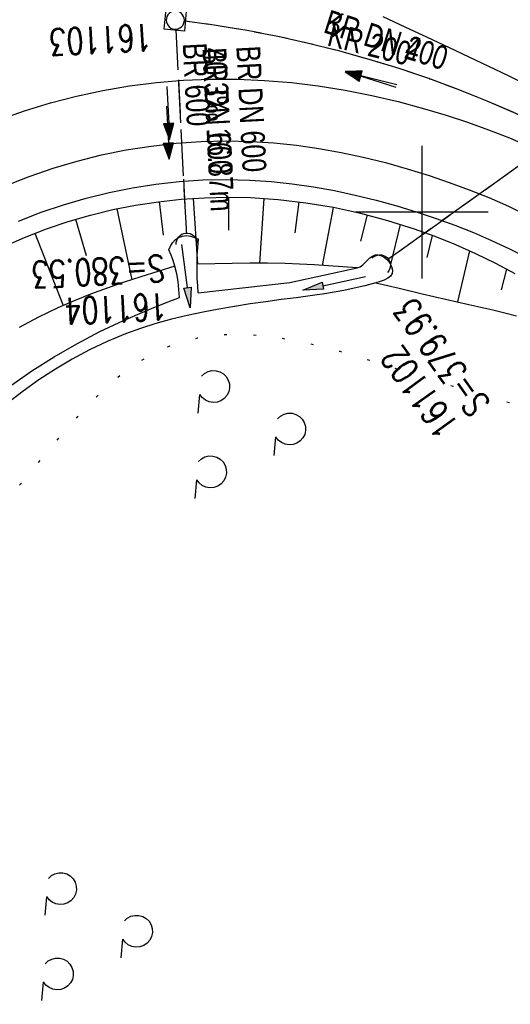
# Model space of a CAD drawing. Extents: x 510932 to 511602, y 463659 to 464636.
# Tile 49 of 81: x 511370 to 511407, y 464140 to 464215. Entities that reach past the tile are written whole.
import ezdxf

# ---------------------------------------------------------------- set-up
doc = ezdxf.new("R2010")
doc.units = 0
doc.header["$LTSCALE"] = 10
doc.header["$MEASUREMENT"] = 0
for name, pattern in [('AUSGEZOGEN', [0]), ('LT00', [0]), ('LT07', [0.22, 0.02, -0.2]), ('LT12', [0.4, 0.3, -0.1]), ('STRICHLINIE2', [0.375, 0.25, -0.125])]:
    doc.linetypes.add(name, pattern=pattern)
doc.layers.get('0').update_dxf_attribs({"linetype": 'LT00'})
for name, color, linetype in [('--EK_FBR', 1, 'LT00'), ('--EK_Halt-Pfeil', 4, 'LT00'), ('--EK_Haltung', 7, 'STRICHLINIE2'), ('--EK_Haltung-Text', 140, 'LT00'), ('--EK_Schacht-Text', 5, 'LT00'), ('--EL_Halt-Pfeil', 4, 'LT00'), ('--EL_Haltung', 182, 'STRICHLINIE2'), ('--EL_Haltung-Text', 182, 'LT00'), ('DL', 182, 'LT12'), ('DL_PFEIL', 201, 'LT00'), ('DL_TEXT', 182, 'LT00'), ('GEHOELZ_SYMB', 252, 'Continuous'), ('PFEIL', 140, 'AUSGEZOGEN'), ('V104_AFBR_BAB', 250, 'LT00'), ('V104_BOESCH', 250, 'LT00'), ('V104_BOSCHUNG', 250, 'LT00'), ('V104_GEHOELZ', 250, 'LT07'), ('V104_GRABEN', 250, 'LT00'), ('V104_KA_MULD', 182, 'LT00'), ('V104_LD_MARK', 250, 'LT00'), ('V104_RASTER', 250, 'LT00'), ('V104_UK_DURCH', 182, 'LT00')]:
    doc.layers.add(name, color=color, linetype=linetype)
doc.styles.add('Haltungsbeschriftung', font='ARIAL.TTF', dxfattribs={"width": 0.75})
doc.styles.add('schachtbeschriftung', font='romans.shx', dxfattribs={"width": 0.75, "height": 2})

# ---------------------------------------------------------------- blocks, each defined once
blk = doc.blocks.new('Pfreil3')
at = {"layer": 'PFEIL'}
blk.add_hatch(color=256, dxfattribs=at).paths.add_polyline_path([(-1.549, 0.273), (-1.549, -0.273), (0, 0)])
for p, q in [((-1.549, 0), (-4.831, 0)), ((-1.549, -0.273), (-1.549, 0.273)), ((-1.549, 0.273), (0, 0)), ((0, 0), (-1.549, -0.273))]:
    blk.add_line(p, q, dxfattribs=at)
blk = doc.blocks.new('GEHOELZ_SYMB')
at = {"layer": 'GEHOELZ_SYMB'}
blk.add_line((0, 0), (1.4, 0), dxfattribs=at)
blk.add_lwpolyline([(-1.388, 0.017), (-1.612, 0.221), (-1.778, 0.474), (-1.876, 0.761), (-1.898, 1.063), (-1.844, 1.361), (-1.718, 1.636), (-1.526, 1.87), (-1.282, 2.05), (-1, 2.162), (-0.7, 2.2), (-0.4, 2.162), (-0.118, 2.05), (0.126, 1.87), (0.318, 1.636), (0.444, 1.361), (0.498, 1.063), (0.476, 0.761), (0.378, 0.474), (0.212, 0.221), (-0.012, 0.017)], dxfattribs=at)
blk = doc.blocks.new('SYMB1107')
at = {"color": 0, "linetype": 'ByBlock'}
for points in [[(-0.2, 0), (-0.196157, 0.039018), (-0.184776, 0.076537), (-0.166294, 0.111114), (-0.141421, 0.141421), (-0.111114, 0.166294), (-0.076537, 0.184776), (-0.039018, 0.196157), (0, 0.2)], [(0, 0.2), (0.039018, 0.196157), (0.076537, 0.184776), (0.111114, 0.166294), (0.141421, 0.141421), (0.166294, 0.111114), (0.184776, 0.076537), (0.196157, 0.039018), (0.2, 0)]]:
    blk.add_lwpolyline(points, dxfattribs=at)
blk = doc.blocks.new('SYMB1210')
at = {"color": 0, "linetype": 'ByBlock'}
blk.add_line((0.018815, -0.179014), (0.055623, -0.17119), dxfattribs=at)
for points in [[(-0.2, -0.2), (-0.2, 0.2), (0.2, 0.2), (0.2, -0.2), (-0.2, -0.2)], [(0.018815, 0.179014), (-0.018815, 0.179014), (-0.055623, 0.17119), (-0.09, 0.155885), (-0.120444, 0.133766), (-0.145623, 0.105801), (-0.164438, 0.073213), (-0.176067, 0.037424), (-0.18, 0)], [(-0.18, 0), (-0.176067, -0.037424), (-0.164438, -0.073213), (-0.145623, -0.105801), (-0.120444, -0.133766), (-0.09, -0.155885), (-0.055623, -0.17119), (-0.018815, -0.179014), (0.018815, -0.179014)], [(0.18, 0), (0.176067, 0.037424), (0.164438, 0.073213), (0.145623, 0.105801), (0.120444, 0.133766), (0.09, 0.155885), (0.055623, 0.17119), (0.018815, 0.179014)], [(0.055623, -0.17119), (0.09, -0.155885), (0.120444, -0.133766), (0.145623, -0.105801), (0.164438, -0.073213), (0.176067, -0.037424), (0.18, 0)]]:
    blk.add_lwpolyline(points, dxfattribs=at)
blk = doc.blocks.new('SYMB0070')
at = {"color": 0, "linetype": 'ByBlock'}
for p, q in [((-0.5, 0), (0.2, 0)), ((0.5, 0), (0.2, 0.1)), ((0.2, 0.1), (0.2, 0)), ((0.468, 0), (0.21, 0.086)), ((0.21, 0.086), (0.21, -0.086)), ((0.21, -0.086), (0.468, 0)), ((0.22, -0.072), (0.437, 0)), ((0.23, -0.058), (0.405, 0)), ((0.24, -0.045), (0.374, 0)), ((0.342, 0), (0.25, 0.031)), ((0.25, 0.031), (0.25, -0.031)), ((0.25, -0.031), (0.342, 0)), ((0.26, -0.017), (0.31, 0)), ((0.27, -0.003), (0.279, 0))]:
    blk.add_line(p, q, dxfattribs=at)
for points in [[(0.2, 0), (0.2, -0.1), (0.5, 0)], [(0.437, 0), (0.22, 0.072), (0.22, -0.072)], [(0.405, 0), (0.23, 0.058), (0.23, -0.058)], [(0.374, 0), (0.24, 0.045), (0.24, -0.045)], [(0.31, 0), (0.26, 0.017), (0.26, -0.017)], [(0.279, 0), (0.27, 0.003), (0.27, -0.003)]]:
    blk.add_lwpolyline(points, dxfattribs=at)

msp = doc.modelspace()

# ---------------------------------------------------------------- linework, layer by layer
at = {"layer": '--EK_FBR'}
for points in [[(511408.007, 464209.541), (511406.532, 464210.264), (511405.052, 464210.975), (511403.568, 464211.678), (511402.085, 464212.378), (511400.423, 464213.162), (511398.762, 464213.943), (511397.1, 464214.716)], [(511368.136, 464206.963), (511370.057, 464207.641), (511372.007, 464208.235), (511373.98, 464208.746), (511375.974, 464209.172), (511377.983, 464209.513), (511380.004, 464209.769), (511382.032, 464209.939), (511384.062, 464210.023), (511386.103, 464210.02), (511388.14, 464209.932), (511390.173, 464209.762), (511392.2, 464209.514), (511394.219, 464209.19), (511396.23, 464208.794), (511398.23, 464208.328), (511400.218, 464207.797), (511401.837, 464207.314), (511403.444, 464206.787), (511405.035, 464206.214), (511406.606, 464205.593), (511408.154, 464204.924)], [(511369.598, 464199.312), (511371.307, 464199.983), (511372.993, 464200.559), (511374.705, 464201.061), (511376.437, 464201.487), (511378.187, 464201.837), (511379.949, 464202.11), (511381.721, 464202.306), (511383.496, 464202.423), (511385.273, 464202.46), (511387.046, 464202.418), (511388.649, 464202.31), (511390.245, 464202.14), (511391.835, 464201.909), (511393.416, 464201.623), (511394.99, 464201.285), (511396.556, 464200.897), (511398.114, 464200.465), (511399.662, 464199.99), (511401.085, 464199.516), (511402.496, 464199.006), (511403.892, 464198.457), (511405.267, 464197.866), (511406.618, 464197.23), (511407.94, 464196.546)]]:
    msp.add_lwpolyline(points, dxfattribs=at)
at = {"layer": '--EK_Haltung'}
for p, q in [((511423.488, 464215.035), (511397.443, 464196.421)), ((511381.464, 464213.723), (511382.253, 464198.369))]:
    msp.add_line(p, q, dxfattribs=at)
msp.add_arc((511371.379, 464127.67), 87.394, 58.12657, 82.91578, dxfattribs=at)
at = {"layer": '--EL_Haltung'}
for p, q in [((511423.488, 464215.035), (511397.443, 464196.421)), ((511381.464, 464213.723), (511382.253, 464198.369))]:
    msp.add_line(p, q, dxfattribs=at)
msp.add_arc((511371.379, 464127.67), 87.394, 58.12657, 82.91578, dxfattribs=at)
msp.add_arc((511371.379, 464127.67), 87.394, 58.12657, 82.91578, dxfattribs=at)
at = {"layer": 'DL'}
for p, q in [((511423.488, 464215.035), (511397.443, 464196.421)), ((511381.464, 464213.723), (511382.253, 464198.369))]:
    msp.add_line(p, q, dxfattribs=at)
msp.add_arc((511371.379, 464127.67), 87.394, 58.12657, 82.91578, dxfattribs=at)
at = {"layer": 'V104_AFBR_BAB'}
for points in [[(511408.007, 464209.541), (511406.532, 464210.264), (511405.052, 464210.975), (511403.568, 464211.678), (511402.085, 464212.378), (511400.423, 464213.162), (511398.762, 464213.943), (511397.1, 464214.716)], [(511368.136, 464206.963), (511370.057, 464207.641), (511372.007, 464208.235), (511373.98, 464208.746), (511375.974, 464209.172), (511377.983, 464209.513), (511380.004, 464209.769), (511382.032, 464209.939), (511384.062, 464210.023), (511386.103, 464210.02), (511388.14, 464209.932), (511390.173, 464209.762), (511392.2, 464209.514), (511394.219, 464209.19), (511396.23, 464208.794), (511398.23, 464208.328), (511400.218, 464207.797), (511401.837, 464207.314), (511403.444, 464206.787), (511405.035, 464206.214), (511406.606, 464205.593), (511408.154, 464204.924)], [(511369.598, 464199.312), (511371.307, 464199.983), (511372.993, 464200.559), (511374.705, 464201.061), (511376.437, 464201.487), (511378.187, 464201.837), (511379.949, 464202.11), (511381.721, 464202.306), (511383.496, 464202.423), (511385.273, 464202.46), (511387.046, 464202.418), (511388.649, 464202.31), (511390.245, 464202.14), (511391.835, 464201.909), (511393.416, 464201.623), (511394.99, 464201.285), (511396.556, 464200.897), (511398.114, 464200.465), (511399.662, 464199.99), (511401.085, 464199.516), (511402.496, 464199.006), (511403.892, 464198.457), (511405.267, 464197.866), (511406.618, 464197.23), (511407.94, 464196.546)]]:
    msp.add_lwpolyline(points, dxfattribs=at)
at = {"layer": 'V104_BOESCH'}
for points in [[(511368.446, 464197.38), (511370.062, 464198.096), (511371.709, 464198.739), (511373.353, 464199.296), (511375.023, 464199.779), (511376.715, 464200.189), (511378.424, 464200.524), (511380.147, 464200.786), (511381.879, 464200.973), (511383.617, 464201.087), (511385.357, 464201.127), (511387.095, 464201.092), (511389.188, 464200.952), (511391.269, 464200.706), (511393.336, 464200.36), (511395.384, 464199.915), (511397.412, 464199.375), (511399.417, 464198.745), (511400.985, 464198.183), (511402.533, 464197.564), (511404.056, 464196.889), (511405.55, 464196.155), (511407.012, 464195.362)], [(511381.399, 464195.923), (511380.117, 464195.527), (511378.838, 464195.126), (511377.564, 464194.711), (511376.297, 464194.276), (511375.041, 464193.815), (511373.798, 464193.32), (511372.57, 464192.786), (511371.103, 464192.077), (511369.667, 464191.301)], [(511395.132, 464195.8), (511394.049, 464195.878), (511392.966, 464195.953), (511391.882, 464196.02), (511390.798, 464196.076), (511389.714, 464196.117), (511388.384, 464196.143), (511387.054, 464196.146), (511385.723, 464196.133), (511384.392, 464196.108), (511383.06, 464196.078)], [(511396.551, 464194.673), (511398.291, 464194.256), (511400.035, 464193.843), (511401.786, 464193.436), (511403.549, 464193.037), (511404.453, 464192.837), (511405.357, 464192.631), (511406.256, 464192.413), (511407.145, 464192.172)]]:
    msp.add_lwpolyline(points, dxfattribs=at)
at = {"layer": 'V104_BOSCHUNG'}
for p, q in [((511385.429, 464201.126), (511385.428, 464198.627)), ((511380.198, 464200.792), (511380.508, 464198.268)), ((511382.772, 464201.04), (511383.096, 464196.078)), ((511388.088, 464201.037), (511387.764, 464196.147)), ((511390.726, 464200.779), (511390.423, 464198.441)), ((511393.331, 464200.359), (511392.493, 464195.983)), ((511377.02, 464200.253), (511378.141, 464194.901)), ((511395.894, 464199.787), (511395.393, 464197.802)), ((511373.892, 464199.46), (511374.705, 464196.727)), ((511397.661, 464196.043), (511398.395, 464199.077)), ((511370.827, 464198.404), (511372.965, 464192.963)), ((511400.417, 464196.575), (511400.809, 464198.248)), ((511402.712, 464193.225), (511403.621, 464197.089)), ((511406.006, 464194.134), (511406.422, 464195.691))]:
    msp.add_line(p, q, dxfattribs=at)
at = {"layer": 'V104_GEHOELZ', "flags": 128}
msp.add_lwpolyline([(511359.993, 464082.404), (511361.333, 464082.476), (511362.661, 464082.573), (511363.98, 464082.699), (511365.292, 464082.86), (511366.6, 464083.061), (511367.907, 464083.308), (511369.215, 464083.606), (511370.527, 464083.959), (511371.844, 464084.373), (511373.17, 464084.854), (511374.508, 464085.407), (511375.858, 464086.036), (511377.225, 464086.747), (511378.61, 464087.546), (511380.017, 464088.438), (511381.447, 464089.427), (511382.448, 464090.168), (511383.459, 464090.95), (511384.476, 464091.763), (511385.497, 464092.599), (511386.517, 464093.45), (511387.535, 464094.307), (511388.546, 464095.161), (511389.549, 464096.003), (511390.539, 464096.826), (511391.513, 464097.619), (511392.47, 464098.376), (511393.405, 464099.086), (511394.315, 464099.741), (511395.198, 464100.333), (511396.05, 464100.853), (511396.869, 464101.292), (511397.65, 464101.642), (511398.392, 464101.894), (511399.091, 464102.039), (511399.743, 464102.069), (511400.347, 464101.975), (511400.898, 464101.748), (511401.393, 464101.38), (511401.831, 464100.862), (511402.109, 464100.394), (511402.359, 464099.854), (511402.586, 464099.253), (511402.795, 464098.602), (511402.991, 464097.91), (511403.176, 464097.189), (511403.357, 464096.448), (511403.536, 464095.698), (511403.72, 464094.951), (511403.912, 464094.215), (511404.117, 464093.502), (511404.345, 464092.798), (511404.585, 464092.122), (511404.832, 464091.465), (511405.08, 464090.82), (511405.323, 464090.179), (511405.555, 464089.533), (511405.77, 464088.876), (511405.963, 464088.199), (511406.128, 464087.495), (511406.259, 464086.756), (511406.35, 464085.973), (511406.396, 464085.139), (511406.397, 464084.432), (511406.374, 464083.7), (511406.333, 464082.956), (511406.284, 464082.212), (511406.235, 464081.481), (511406.193, 464080.776), (511406.166, 464080.11), (511406.163, 464079.495), (511406.193, 464078.944), (511406.261, 464078.469), (511406.378, 464078.083), (511406.551, 464077.8), (511406.789, 464077.631), (511407.078, 464077.585), (511407.424, 464077.644), (511407.816, 464077.798), (511408.246, 464078.035), (511408.705, 464078.347), (511409.182, 464078.723), (511409.67, 464079.152), (511410.159, 464079.625), (511410.639, 464080.131), (511411.102, 464080.66), (511411.539, 464081.202), (511411.939, 464081.746), (511412.438, 464082.516), (511412.853, 464083.273), (511413.194, 464084.02), (511413.47, 464084.76), (511413.69, 464085.497), (511413.863, 464086.232), (511413.999, 464086.969), (511414.106, 464087.712), (511414.194, 464088.462), (511414.303, 464089.585), (511414.397, 464090.726), (511414.481, 464091.882), (511414.562, 464093.048), (511414.647, 464094.219), (511414.741, 464095.39), (511414.926, 464097.301), (511415.149, 464099.203), (511415.406, 464101.095), (511415.69, 464102.979), (511415.998, 464104.856), (511416.325, 464106.728), (511416.665, 464108.594), (511417.015, 464110.458), (511417.369, 464112.319), (511417.723, 464114.178), (511418.072, 464116.038), (511418.411, 464117.898), (511418.736, 464119.761), (511419.041, 464121.626), (511419.322, 464123.496), (511419.574, 464125.372), (511419.774, 464127.064), (511419.951, 464128.761), (511420.109, 464130.462), (511420.253, 464132.165), (511420.387, 464133.87), (511420.515, 464135.577), (511420.642, 464137.284), (511420.771, 464138.99), (511420.908, 464140.694), (511421.055, 464142.397), (511421.219, 464144.096), (511421.403, 464145.791), (511421.61, 464147.482), (511421.847, 464149.167), (511422.057, 464150.505), (511422.282, 464151.839), (511422.517, 464153.172), (511422.755, 464154.505), (511422.991, 464155.838), (511423.22, 464157.173), (511423.435, 464158.512), (511423.63, 464159.854), (511423.801, 464161.203), (511423.941, 464162.558), (511424.044, 464163.921), (511424.106, 464165.294), (511424.12, 464166.677), (511424.08, 464168.072), (511424.016, 464169.07), (511423.918, 464170.069), (511423.786, 464171.062), (511423.614, 464172.042), (511423.402, 464173.004), (511423.145, 464173.941), (511422.841, 464174.847), (511422.487, 464175.716), (511422.08, 464176.541), (511421.491, 464177.511), (511420.818, 464178.406), (511420.067, 464179.233), (511419.243, 464179.995), (511418.351, 464180.698), (511417.396, 464181.347), (511416.383, 464181.947), (511415.316, 464182.502), (511414.202, 464183.018), (511413.044, 464183.5), (511411.849, 464183.952), (511410.62, 464184.38), (511409.363, 464184.788), (511408.083, 464185.181), (511406.786, 464185.565), (511405.475, 464185.944), (511404.156, 464186.323), (511402.834, 464186.707), (511401.514, 464187.102), (511400.214, 464187.505), (511398.922, 464187.915), (511397.638, 464188.326), (511396.362, 464188.728), (511395.096, 464189.115), (511393.84, 464189.479), (511392.594, 464189.813), (511391.36, 464190.109), (511390.137, 464190.36), (511388.927, 464190.558), (511387.73, 464190.695), (511386.547, 464190.765), (511385.378, 464190.759), (511384.224, 464190.67), (511383.086, 464190.491), (511381.964, 464190.214), (511380.858, 464189.831), (511379.77, 464189.336), (511378.701, 464188.72), (511377.838, 464188.122), (511376.986, 464187.447), (511376.146, 464186.705), (511375.316, 464185.905), (511374.496, 464185.056), (511373.684, 464184.168), (511372.881, 464183.249), (511372.084, 464182.31), (511371.294, 464181.359), (511370.51, 464180.406), (511369.731, 464179.459), (511368.956, 464178.529), (511368.184, 464177.624), (511367.415, 464176.754), (511366.648, 464175.929), (511365.882, 464175.157), (511365.116, 464174.447), (511364.35, 464173.81), (511363.582, 464173.254), (511362.813, 464172.788), (511362.041, 464172.423), (511361.266, 464172.166), (511360.486, 464172.029), (511359.701, 464172.019), (511358.911, 464172.146), (511358.114, 464172.419), (511357.31, 464172.848), (511357.015, 464173.044), (511356.719, 464173.252), (511356.425, 464173.465), (511355.761, 464173.935), (511355.099, 464174.386), (511354.432, 464174.823), (511353.754, 464175.248), (511353.06, 464175.667), (511352.344, 464176.083), (511351.6, 464176.501), (511351.181, 464176.729), (511350.755, 464176.947), (511350.327, 464177.145), (511349.899, 464177.31), (511349.475, 464177.433), (511349.059, 464177.501), (511348.654, 464177.504), (511348.204, 464177.416), (511347.773, 464177.238), (511347.36, 464176.98), (511346.963, 464176.656), (511346.582, 464176.276), (511346.215, 464175.853), (511345.862, 464175.398), (511345.522, 464174.923), (511345.193, 464174.439), (511344.39, 464173.2), (511343.65, 464171.98), (511342.966, 464170.776), (511342.332, 464169.585), (511341.742, 464168.403), (511341.189, 464167.228), (511340.667, 464166.055), (511340.171, 464164.883), (511339.692, 464163.706), (511339.225, 464162.523), (511338.765, 464161.331), (511338.1, 464159.586), (511337.437, 464157.817), (511336.779, 464156.027), (511336.129, 464154.218), (511335.491, 464152.395), (511334.866, 464150.561), (511334.259, 464148.718), (511333.673, 464146.87), (511332.8, 464143.967), (511331.988, 464141.06), (511331.24, 464138.145), (511330.556, 464135.224), (511329.941, 464132.293), (511329.396, 464129.354), (511329.111, 464127.639), (511328.846, 464125.921), (511328.598, 464124.199), (511328.361, 464122.473), (511328.132, 464120.744), (511327.907, 464119.011), (511327.68, 464117.274), (511327.448, 464115.534), (511327.207, 464113.79), (511326.952, 464112.042), (511326.742, 464110.679), (511326.528, 464109.316), (511326.317, 464107.954), (511326.114, 464106.597), (511325.927, 464105.245), (511325.762, 464103.902), (511325.626, 464102.568), (511325.526, 464101.247), (511325.472, 464100.16), (511325.441, 464099.078), (511325.426, 464097.996), (511325.421, 464096.911), (511325.419, 464095.817), (511325.414, 464094.711), (511325.399, 464093.587), (511325.369, 464092.44), (511325.316, 464091.267), (511325.235, 464090.063), (511325.118, 464088.823), (511325.037, 464088.111), (511324.953, 464087.394), (511324.875, 464086.676), (511324.815, 464085.965), (511324.781, 464085.267), (511324.785, 464084.589), (511324.835, 464083.936), (511324.942, 464083.316), (511325.115, 464082.734), (511325.366, 464082.198), (511325.703, 464081.714), (511326.137, 464081.287), (511326.492, 464081.033), (511326.885, 464080.818), (511327.302, 464080.65), (511327.73, 464080.539), (511328.156, 464080.493), (511328.688, 464080.539), (511329.2, 464080.691), (511329.693, 464080.933), (511330.172, 464081.248), (511330.639, 464081.62), (511331.097, 464082.033), (511331.55, 464082.469), (511332.002, 464082.912), (511332.454, 464083.345), (511332.91, 464083.752), (511333.374, 464084.117), (511333.848, 464084.422), (511334.336, 464084.651), (511334.841, 464084.787), (511335.365, 464084.814), (511335.691, 464084.775), (511336.021, 464084.705), (511336.355, 464084.622), (511338.331, 464084.151), (511340.317, 464083.738), (511342.31, 464083.382), (511344.306, 464083.08), (511346.303, 464082.831), (511348.297, 464082.633), (511350.283, 464082.483), (511352.26, 464082.381), (511354.222, 464082.324), (511356.168, 464082.31), (511358.093, 464082.337), (511359.993, 464082.404)], dxfattribs=at)
at = {"layer": 'V104_GRABEN'}
for points in [[(511380.937, 464197.164), (511381.066, 464197.435), (511381.215, 464197.689), (511381.405, 464197.907), (511381.662, 464198.082), (511381.96, 464198.191), (511382.271, 464198.227), (511382.582, 464198.186), (511382.884, 464198.089), (511383.181, 464197.964)], [(511383.152, 464193.912), (511383.114, 464194.454), (511383.083, 464194.995), (511383.063, 464195.536), (511383.06, 464196.078), (511383.083, 464196.707), (511383.127, 464197.335), (511383.181, 464197.964)], [(511383.152, 464193.912), (511390.056, 464194.696), (511395.132, 464195.8), (511395.352, 464195.885), (511395.551, 464196.025), (511395.736, 464196.198), (511395.915, 464196.381), (511396.094, 464196.552), (511396.282, 464196.69), (511396.486, 464196.772), (511396.72, 464196.78), (511396.962, 464196.713), (511397.198, 464196.583), (511397.411, 464196.401), (511397.598, 464196.159), (511397.728, 464195.893), (511397.787, 464195.627), (511397.763, 464195.384), (511397.641, 464195.175), (511397.437, 464195.009), (511397.172, 464194.876), (511396.869, 464194.767), (511396.551, 464194.673), (511395.706, 464194.446), (511394.902, 464194.255), (511394.132, 464194.094), (511393.388, 464193.957), (511392.664, 464193.839), (511391.951, 464193.736), (511391.242, 464193.64), (511390.53, 464193.548), (511389.4, 464193.402), (511388.248, 464193.247), (511387.079, 464193.079), (511385.898, 464192.895), (511384.709, 464192.691), (511383.516, 464192.462), (511382.325, 464192.206), (511381.14, 464191.917), (511379.965, 464191.592), (511378.806, 464191.227), (511377.665, 464190.818), (511376.294, 464190.251), (511374.957, 464189.617), (511373.656, 464188.92), (511372.387, 464188.164), (511371.151, 464187.356), (511369.946, 464186.498), (511368.772, 464185.598)], [(511381.747, 464193.574), (511381.696, 464194.171), (511381.631, 464194.763), (511381.537, 464195.349), (511381.399, 464195.923), (511381.263, 464196.341), (511381.105, 464196.754), (511380.937, 464197.164)], [(511368.998, 464186.904), (511370.621, 464188.028), (511372.288, 464189.084), (511373.996, 464190.071), (511375.74, 464190.987), (511377.519, 464191.83), (511378.567, 464192.288), (511379.623, 464192.727), (511380.683, 464193.154), (511381.747, 464193.574)]]:
    msp.add_lwpolyline(points, dxfattribs=at)
at = {"layer": 'V104_LD_MARK'}
msp.add_lwpolyline([(511368.555, 464201.957), (511370.414, 464202.692), (511372.207, 464203.309), (511374.026, 464203.847), (511375.868, 464204.306), (511377.728, 464204.685), (511379.602, 464204.982), (511381.485, 464205.196), (511383.373, 464205.327), (511385.263, 464205.373), (511387.149, 464205.334), (511388.853, 464205.224), (511390.549, 464205.047), (511392.239, 464204.806), (511393.92, 464204.503), (511395.593, 464204.144), (511397.256, 464203.731), (511398.91, 464203.267), (511400.554, 464202.757), (511402.072, 464202.242), (511403.577, 464201.687), (511405.063, 464201.089), (511406.526, 464200.444), (511407.963, 464199.749)], dxfattribs=at)
at = {"layer": 'V104_RASTER'}
for p, q in [((511400.001, 464204.999), (511400.001, 464194.999)), ((511405.001, 464199.999), (511395.001, 464199.999))]:
    msp.add_line(p, q, dxfattribs=at)

# ---------------------------------------------------------------- block references
at = {"layer": '--EK_Halt-Pfeil', "yscale": 4, "zscale": 4}
for p, xscale, rotation in [((511396.156, 464210.004), 4.000000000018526, 162.3409), ((511380.86, 464205.995), 3.999999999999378, 272.9400700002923)]:
    msp.add_blockref('SYMB0070', p, dxfattribs=dict(at, xscale=xscale, rotation=rotation))
at = {"layer": '--EL_Halt-Pfeil', "yscale": 4, "zscale": 4}
for p, xscale, rotation in [((511396.156, 464210.004), 4.000000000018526, 162.3409), ((511396.156, 464210.004), 4.000000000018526, 162.3409), ((511380.86, 464205.995), 3.999999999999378, 272.9400700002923)]:
    msp.add_blockref('SYMB0070', p, dxfattribs=dict(at, xscale=xscale, rotation=rotation))
at = {"layer": 'DL_PFEIL', "zscale": 4}
for p, xscale, yscale, rotation in [((511396.177, 464210.076), 4.00000000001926, 3.999999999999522, 165.9118191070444), ((511380.885, 464207.479), 3.999999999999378, 4, 272.9400700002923)]:
    msp.add_blockref('SYMB0070', p, dxfattribs=dict(at, xscale=xscale, yscale=yscale, rotation=rotation))
at = {"layer": 'GEHOELZ_SYMB', "rotation": 264.7376999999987}
for p in [(511383.26, 464186.248), (511388.988, 464183.041), (511383.022, 464179.815), (511371.714, 464148.39), (511377.441, 464145.183), (511371.476, 464141.957)]:
    msp.add_blockref('GEHOELZ_SYMB', p, dxfattribs=at)
at = {"layer": 'PFEIL'}
for p, rotation in [((511382.555, 464192.772), 277.6665987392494), ((511391.033, 464194.114), 192.4338651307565)]:
    msp.add_blockref('Pfreil3', p, dxfattribs=dict(at, rotation=rotation))
at = {"layer": 'V104_KA_MULD', "xscale": 3.79999999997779, "yscale": 3.799999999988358, "zscale": 3.8, "rotation": 264.4992000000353}
msp.add_blockref('SYMB1210', (511381.426, 464214.472), dxfattribs=at)
at = {"layer": 'V104_UK_DURCH', "zscale": 4}
for p, xscale, yscale, rotation in [((511382.291, 464197.62), 4.000000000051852, 4.000000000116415, 4.926057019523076), ((511396.833, 464195.985), 4.000000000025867, 4, 316.7184700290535)]:
    msp.add_blockref('SYMB1107', p, dxfattribs=dict(at, xscale=xscale, yscale=yscale, rotation=rotation))

# ---------------------------------------------------------------- texts
at = {"layer": '--EK_Haltung-Text', "style": 'Haltungsbeschriftung', "width": 0.75}
for s, rotation, p in [('BR DN 400', 342.34085, (511392.506, 464213.57)), ('40.3‰ 16.87m', -87.05993, (511383.463, 464212.361)), ('BR DN 600', -87.05993, (511386.019, 464212.492))]:
    msp.add_text(s, height=1.8, rotation=rotation, dxfattribs=at).set_placement(p)
at = {"layer": '--EK_Schacht-Text', "style": 'schachtbeschriftung', "width": 0.75}
for s, rotation, p in [('161103', -177.05994, (511379.594, 464214.193)), ('S=380.53', -177.05994, (511380.582, 464196.781)), ('161104', -177.05994, (511380.729, 464193.905)), ('S=379.93', -234.44594, (511405.237, 464185.557)), ('161102', -234.44594, (511402.894, 464183.882))]:
    msp.add_text(s, height=2, rotation=rotation, dxfattribs=at).set_placement(p)
at = {"layer": '--EL_Haltung-Text', "style": 'Haltungsbeschriftung', "width": 0.75}
for s, rotation, p in [('KR DN 200', 342.34085, (511392.506, 464213.57)), ('BR DN 600', -87.05993, (511383.463, 464212.361))]:
    msp.add_text(s, height=1.8, rotation=rotation, dxfattribs=at).set_placement(p)
at = {"layer": 'DL_TEXT', "style": 'Haltungsbeschriftung', "width": 0.75}
for s, rotation, p in [('KR 200', 345.77205, (511392.787, 464212.578)), ('BR 600', -87.05993, (511381.982, 464212.711))]:
    msp.add_text(s, height=1.8, rotation=rotation, dxfattribs=at).set_placement(p)

doc.saveas('drawing.dxf')
